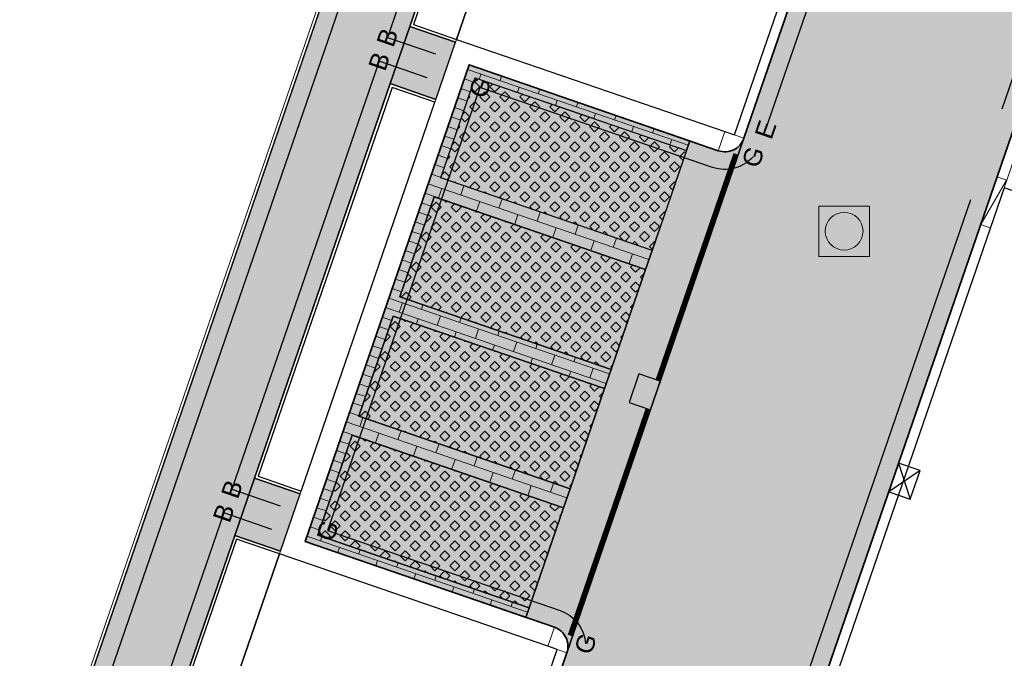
# Model space of a CAD drawing. Header units: metres. Extents: x 131295 to 132236, y 397710 to 398702.
# Tile 64 of 127: x 131509 to 131528, y 398038 to 398050. Entities that reach past the tile are written whole.
import ezdxf
from ezdxf.enums import TextEntityAlignment as Align

# ---------------------------------------------------------------- set-up
doc = ezdxf.new("R2010")
doc.units = ezdxf.units.M
doc.linetypes.add('AL-MATERIAALS', pattern=[2, 1, -1])
doc.linetypes.add('MA-1-3', pattern=[4, 1, -3])
for name, color, linetype, lineweight, true_color in [('N-GR-arcering gras', 7, 'Continuous', 5, 0xecffb3), ("N-VH-arcering 'MAT' kleur 1 (heiderood)", 7, 'Continuous', 18, 0xd98c8c), ("N-VH-arcering 'MAT' kleur 5 (roodbruin)", 7, 'Continuous', 18, 0xc5a6a0)]:
    doc.layers.add(name, color=color, linetype=linetype, lineweight=lineweight, true_color=true_color)
for name, color, linetype, lineweight in [('N-IE-markering 1 - 3 streep 0.10', 255, 'MA-1-3', 18), ('N-IE-te stellen putdeksel', 190, 'Continuous', 18), ('N-KO-opsluitband 60x200mm', 2, 'Continuous', 25), ('N-KO-opsluitband achterkant', 8, 'Continuous', 5), ('N-KO-tekst banden', 1, 'Continuous', 18), ('N-KO-trottoirband 180-200x250mm', 3, 'Continuous', 35), ('N-KO-trottoirband 380-400x250mm', 3, 'Continuous', 35), ('N-KO-trottoirband achterkant', 8, 'Continuous', 5), ('N-KO-verloopband', 1, 'Continuous', 18), ('N-RI-straatkolk', 7, 'Continuous', 25), ('N-RI-trottoirkolk', 7, 'Continuous', 25), ("N-VH-arcering 'MAT' grijs 254", 254, 'Continuous', 18), ('N-VH-arcering grasbetontegels', 8, 'Continuous', 5), ('N-VH-arcering SBS WF halfsteensverband', 8, 'Continuous', 5), ('X-AL-materiaalscheiding', 1, 'AL-MATERIAALS', 18)]:
    doc.layers.add(name, color=color, linetype=linetype, lineweight=lineweight)
for name, color, linetype, plot in [('X-AL-contourlijnen', 30, 'Continuous', False), ('X-AL-hulplijn bandenlijnnummers', 30, 'Continuous', False), ('X-AL-hulplijn hoogtetekst', 190, 'Continuous', False)]:
    doc.layers.add(name, color=color, linetype=linetype, plot=plot)
doc.styles.add('CS Annotative', font='arial.ttf')
pattern_1 = [(45, (-17.50994242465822, -50.89602964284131), (-0.1979898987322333, 0.1979898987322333), [0.14, -0.14]), (135, (-17.50994242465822, -50.89602964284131), (-0.1979898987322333, -0.1979898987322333), [0.14, -0.14]), (45, (-17.60893642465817, -50.79703564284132), (-0.1979898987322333, 0.1979898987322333), [0.14, -0.14]), (135, (-17.41094842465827, -50.79703564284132), (-0.1979898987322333, -0.1979898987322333), [0.14, -0.14])]

# ---------------------------------------------------------------- blocks, each defined once
blk = doc.blocks.new('*U90')
for p, q in [((0.5126596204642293, 1.409673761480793), (1.601851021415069, -2.178663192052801)), ((2.627170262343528, 0.6406843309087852), (-0.5126596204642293, -1.409673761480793))]:
    blk.add_line(p, q)
blk.add_lwpolyline([(0.5126596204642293, 1.409673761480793), (-0.5126596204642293, -1.409673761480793), (1.601851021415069, -2.178663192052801), (2.627170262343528, 0.6406843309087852)], close=True)
blk = doc.blocks.new('*U141')
blk.add_lwpolyline([(-1.601851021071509, 2.178663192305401), (-2.627170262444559, -0.640684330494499), (-0.5126596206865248, -1.40967376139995), (0.5126596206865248, 1.40967376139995)], close=True)
blk.add_solid([(-1.601851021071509, 2.178663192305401), (0.5126596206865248, 1.40967376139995), (-1.601851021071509, 2.178663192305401), (-2.627170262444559, -0.640684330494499)])
blk = doc.blocks.new('CS te stellen put(deksel)')
at = {"flags": 128}
blk.add_lwpolyline([(-0.5, -0.5), (0.5, -0.5), (0.5, 0.5), (-0.5000000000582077, 0.5), (-0.5, -0.5)], close=True, dxfattribs=at)
blk.add_circle((0.0001273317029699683, 0.0003214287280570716), 0.3749999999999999)

msp = doc.modelspace()

# ---------------------------------------------------------------- hatches: boundary and pattern name
at = {"layer": 'N-GR-arcering gras'}
h = msp.add_hatch(color=256, dxfattribs=at)
h.dxf.hatch_style = 1
h.paths.add_polyline_path([(131521.3851129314, 398045.8320522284), (131517.1960866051, 398047.2732178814), (131517.879257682, 398049.2589865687), (131522.0682840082, 398047.8178209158)])
h = msp.add_hatch(color=256, dxfattribs=at)
h.dxf.hatch_style = 1
h.paths.add_polyline_path([(131521.2549851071, 398045.4538105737), (131517.065958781, 398046.8949762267), (131516.382787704, 398044.9092075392), (131520.5718140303, 398043.4680418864)])
h = msp.add_hatch(color=256, dxfattribs=at)
h.dxf.hatch_style = 1
h.paths.add_polyline_path([(131520.4416862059, 398043.0898002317), (131516.2526598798, 398044.5309658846), (131515.5694888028, 398042.5451971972), (131519.7585151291, 398041.1040315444)])
h = msp.add_hatch(color=256, dxfattribs=at)
h.dxf.hatch_style = 1
h.paths.add_polyline_path([(131519.6283873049, 398040.7257898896), (131515.4393609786, 398042.1669555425), (131514.7561899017, 398040.1811868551), (131518.945216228, 398038.7400212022)])
at = {"layer": "N-VH-arcering 'MAT' grijs 254"}
h = msp.add_hatch(color=256, dxfattribs=at)
h.dxf.hatch_style = 1
edge = h.paths.add_edge_path()
edge.add_line((131507.2623032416, 398028.7270639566), (131505.8296367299, 398024.5627420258))
edge.add_line((131505.8296367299, 398024.5627420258), (131505.2390079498, 398022.8481432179))
edge.add_line((131505.2390079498, 398022.8481432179), (131505.0323334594, 398022.2472016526))
edge.add_line((131505.0323334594, 398022.2472016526), (131504.8048245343, 398021.5852049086))
edge.add_line((131504.8048245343, 398021.5852049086), (131504.3498077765, 398020.2612145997))
edge.add_arc((131504.4916642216, 398020.2124626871), 0.1500000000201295, 161.0336525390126, 251.0349369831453)
edge.add_line((131504.4429154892, 398020.0706051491), (131506.9406853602, 398019.2122572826))
edge.add_line((131506.9406853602, 398019.2122572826), (131507.9025170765, 398018.9345741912))
edge.add_arc((131509.4630321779, 398023.4738244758), 4.800000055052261, 251.0279235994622, 339.1964565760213)
edge.add_line((131513.9500900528, 398021.769033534), (131508.4773283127, 398023.6518472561))
edge.add_arc((131508.8026478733, 398024.5974513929), 0.9999999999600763, 161.0150634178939, 251.0150634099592, ccw=False)
edge.add_line((131507.8570437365, 398024.9227709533), (131508.9594927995, 398028.1272520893))
edge.add_line((131508.9594927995, 398028.1272520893), (131509.7715054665, 398030.4875237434))
edge.add_line((131509.7715054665, 398030.4875237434), (131510.1618889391, 398031.6222487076))
edge.add_line((131510.1618889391, 398031.6222487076), (131511.2289370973, 398034.7238302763))
edge.add_line((131511.2289370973, 398034.7238302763), (131511.6193205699, 398035.8585552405))
edge.add_line((131511.6193205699, 398035.8585552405), (131513.1053748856, 398040.1780591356))
edge.add_line((131513.1053748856, 398040.1780591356), (131513.4957583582, 398041.3127840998))
edge.add_line((131513.4957583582, 398041.3127840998), (131516.1894043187, 398049.1423863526))
edge.add_line((131516.1894043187, 398049.1423863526), (131516.5797877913, 398050.2771113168))
edge.add_line((131516.5797877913, 398050.2771113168), (131517.9223682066, 398054.179580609))
edge.add_line((131517.9223682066, 398054.179580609), (131518.3127516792, 398055.3143055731))
edge.add_line((131518.3127516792, 398055.3143055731), (131521.0063976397, 398063.143907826))
edge.add_line((131521.0063976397, 398063.143907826), (131521.3967811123, 398064.2786327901))
edge.add_line((131521.3967811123, 398064.2786327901), (131522.2503094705, 398066.7595778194))
edge.add_line((131522.2503094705, 398066.7595778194), (131522.9310273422, 398068.7382157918))
edge.add_line((131522.9310273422, 398068.7382157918), (131523.3214108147, 398069.872940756))
edge.add_line((131523.3214108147, 398069.872940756), (131525.2017578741, 398075.3385326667))
edge.add_line((131525.2017578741, 398075.3385326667), (131525.5921413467, 398076.4732576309))
edge.add_line((131525.5921413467, 398076.4732576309), (131526.5557588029, 398079.2741978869))
edge.add_line((131526.5557588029, 398079.2741978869), (131526.9461422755, 398080.4089228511))
edge.add_line((131526.9461422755, 398080.4089228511), (131528.8264893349, 398085.8745147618))
edge.add_line((131528.8264893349, 398085.8745147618), (131529.2168728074, 398087.0092397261))
edge.add_line((131529.2168728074, 398087.0092397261), (131530.6153173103, 398091.0740887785))
edge.add_line((131530.6153173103, 398091.0740887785), (131531.0057007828, 398092.2088137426))
edge.add_line((131531.0057007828, 398092.2088137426), (131533.6993467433, 398100.0384159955))
edge.add_line((131533.6993467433, 398100.0384159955), (131534.089730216, 398101.1731409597))
edge.add_line((131534.089730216, 398101.1731409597), (131539.3722904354, 398116.5279225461))
edge.add_arc((131540.3178945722, 398116.2026029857), 1.000000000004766, 70.8859001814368, 161.0150634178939, ccw=False)
edge.add_line((131540.6453450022, 398117.1474713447), (131537.0548361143, 398118.3917861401))
edge.add_arc((131536.7273856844, 398117.4469177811), 0.9999999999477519, -18.984936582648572, 70.8859001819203, ccw=False)
edge.add_line((131537.6729898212, 398117.1215982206), (131520.5494212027, 398067.348638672))
edge.add_line((131520.5494212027, 398067.348638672), (131507.2623032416, 398028.7270639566))
h = msp.add_hatch(color=256, dxfattribs=at)
h.dxf.hatch_style = 1
h.paths.add_polyline_path([(131517.4875677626, 398049.9648045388), (131516.5797877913, 398050.2771113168), (131516.1894043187, 398049.1423863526), (131517.09718429, 398048.8300795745)])
h = msp.add_hatch(color=256, dxfattribs=at)
h.dxf.hatch_style = 1
h.paths.add_polyline_path([(131514.4035383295, 398041.0004773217), (131513.4957583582, 398041.3127840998), (131513.1053748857, 398040.1780591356), (131514.0131548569, 398039.8657523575)])
at = {"layer": "N-VH-arcering 'MAT' kleur 1 (heiderood)"}
h = msp.add_hatch(color=256, dxfattribs=at)
h.dxf.hatch_style = 1
h.paths.add_polyline_path([(131533.0292090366, 398061.2344628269), (131533.0942729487, 398061.4235836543), (131533.4846564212, 398062.5583086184), (131533.5497203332, 398062.7474294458), (131537.8181436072, 398075.1544261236), (131541.8195742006, 398086.7853570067), (131545.3819790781, 398097.14017485), (131545.4470429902, 398097.3292956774), (131545.8374264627, 398098.4640206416), (131545.9024903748, 398098.653141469), (131549.6809325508, 398109.6359134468), (131544.9529118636, 398111.2625112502), (131540.7190223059, 398098.9558934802), (131537.205571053, 398088.7433688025), (131535.8461648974, 398084.7919922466), (131533.1460125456, 398076.9434779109), (131532.2214334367, 398074.2560101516), (131529.5212810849, 398066.4074958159), (131528.0260732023, 398062.0613853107), (131524.5126219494, 398051.848860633), (131523.2090798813, 398048.0598638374), (131519.6956286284, 398037.8473391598), (131518.2486126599, 398033.6413077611), (131516.3617592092, 398028.1568037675), (131515.2694851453, 398024.9818982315), (131519.9975058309, 398023.3553004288), (131523.1635443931, 398032.5580030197), (131523.2286083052, 398032.7471238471), (131523.6189917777, 398033.8818488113), (131523.6840556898, 398034.0709696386), (131528.1344857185, 398047.007004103), (131528.1995496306, 398047.1961249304), (131528.5899331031, 398048.3308498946), (131528.6549970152, 398048.5199707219)])
at = {"layer": "N-VH-arcering 'MAT' kleur 5 (roodbruin)"}
h = msp.add_hatch(color=256, dxfattribs=at)
h.dxf.hatch_style = 1
h.paths.add_polyline_path([(131516.382787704, 398044.9092075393), (131517.065958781, 398046.8949762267), (131521.2549851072, 398045.4538105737), (131521.3851129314, 398045.8320522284), (131517.1960866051, 398047.2732178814), (131517.879257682, 398049.2589865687), (131522.0682840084, 398047.8178209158), (131522.1333479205, 398048.0069417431), (131517.7552007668, 398049.5131713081), (131514.5020051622, 398040.05712994), (131518.8801523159, 398038.5509003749), (131518.945216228, 398038.7400212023), (131514.7561899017, 398040.1811868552), (131515.4393609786, 398042.1669555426), (131519.628387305, 398040.7257898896), (131519.7585151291, 398041.1040315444), (131515.5694888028, 398042.5451971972), (131516.2526598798, 398044.5309658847), (131520.4416862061, 398043.0898002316), (131520.5718140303, 398043.4680418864)])
h = msp.add_hatch(color=256, dxfattribs=at)
h.dxf.hatch_style = 1
edge = h.paths.add_edge_path()
edge.add_arc((131522.8308382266, 398048.1899916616), 0.3999999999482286, 251.01506341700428, 341.0150634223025, ccw=False)
edge.add_line((131522.7007104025, 398047.8117500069), (131522.1333479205, 398048.0069417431))
edge.add_line((131522.1333479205, 398048.0069417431), (131522.0682840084, 398047.8178209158))
edge.add_line((131522.0682840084, 398047.8178209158), (131521.3851129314, 398045.8320522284))
edge.add_line((131521.3851129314, 398045.8320522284), (131521.2549851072, 398045.4538105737))
edge.add_line((131521.2549851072, 398045.4538105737), (131520.5718140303, 398043.4680418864))
edge.add_line((131520.5718140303, 398043.4680418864), (131520.4416862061, 398043.0898002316))
edge.add_line((131520.4416862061, 398043.0898002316), (131519.7585151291, 398041.1040315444))
edge.add_line((131519.7585151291, 398041.1040315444), (131519.628387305, 398040.7257898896))
edge.add_line((131519.628387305, 398040.7257898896), (131518.945216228, 398038.7400212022))
edge.add_line((131518.945216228, 398038.7400212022), (131518.8801523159, 398038.5509003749))
edge.add_line((131518.8801523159, 398038.5509003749), (131519.4475147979, 398038.3557086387))
edge.add_arc((131519.3173869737, 398037.977466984), 0.3999999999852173, -18.98493658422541, 71.01506341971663, ccw=False)
edge.add_line((131519.6956286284, 398037.8473391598), (131523.2090798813, 398048.0598638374))
at = {"layer": 'N-VH-arcering grasbetontegels'}
h = msp.add_hatch(dxfattribs=at)
h.set_pattern_fill('CS-GRASBETONSTEEN', color=256)
h.set_pattern_definition([(45, (-17.50994242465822, -50.89602964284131), (-0.1979898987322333, 0.1979898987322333), [0.14, -0.14]), (135, (-17.50994242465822, -50.89602964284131), (-0.1979898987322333, -0.1979898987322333), [0.14, -0.14]), (45, (-17.60893642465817, -50.79703564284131), (-0.1979898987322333, 0.1979898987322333), [0.14, -0.14]), (135, (-17.41094842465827, -50.79703564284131), (-0.1979898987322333, -0.1979898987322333), [0.14, -0.14])])
h.paths.add_polyline_path([(131521.3851129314, 398045.8320522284), (131517.1960866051, 398047.2732178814), (131517.879257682, 398049.2589865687), (131522.0682840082, 398047.8178209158)])
h = msp.add_hatch(dxfattribs=at)
h.set_pattern_fill('CS-GRASBETONSTEEN', color=256)
h.set_pattern_definition([(45, (-16.69664352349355, -48.53201930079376), (-0.1979898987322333, 0.1979898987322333), [0.14, -0.14]), (135, (-16.69664352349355, -48.53201930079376), (-0.1979898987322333, -0.1979898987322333), [0.14, -0.14]), (45, (-16.7956375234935, -48.43302530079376), (-0.1979898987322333, 0.1979898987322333), [0.14, -0.14]), (135, (-16.5976495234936, -48.43302530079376), (-0.1979898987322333, -0.1979898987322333), [0.14, -0.14])])
h.paths.add_polyline_path([(131521.2549851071, 398045.4538105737), (131517.065958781, 398046.8949762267), (131516.382787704, 398044.9092075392), (131520.5718140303, 398043.4680418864)])
h = msp.add_hatch(dxfattribs=at)
h.set_pattern_fill('CS-GRASBETONSTEEN', color=256)
h.set_pattern_definition(pattern_1)
h.paths.add_polyline_path([(131520.4416862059, 398043.0898002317), (131516.2526598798, 398044.5309658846), (131515.5694888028, 398042.5451971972), (131519.7585151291, 398041.1040315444)])
h = msp.add_hatch(dxfattribs=at)
h.set_pattern_fill('CS-GRASBETONSTEEN', color=256)
h.set_pattern_definition(pattern_1)
h.paths.add_polyline_path([(131519.6283873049, 398040.7257898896), (131515.4393609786, 398042.1669555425), (131514.7561899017, 398040.1811868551), (131518.945216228, 398038.7400212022)])
at = {"layer": 'N-VH-arcering SBS WF halfsteensverband'}
h = msp.add_hatch(dxfattribs=at)
h.set_pattern_fill('CS-WF HALFSTV', color=256, scale=20, angle=179.9962888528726)
h.set_pattern_definition([(341.0150634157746, (26375.62930064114, 79453.50666762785), (0.06506391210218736, 0.1891208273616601), []), (251.0150634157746, (26375.62930064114, 79453.50666762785), (0.3131777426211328, -0.3192486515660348), [0.2, -0.2])])
h.paths.add_polyline_path([(131516.382787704, 398044.9092075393), (131517.065958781, 398046.8949762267), (131521.2549851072, 398045.4538105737), (131521.3851129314, 398045.8320522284), (131517.1960866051, 398047.2732178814), (131517.879257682, 398049.2589865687), (131522.0682840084, 398047.8178209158), (131522.1333479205, 398048.0069417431), (131517.7552007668, 398049.5131713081), (131514.5020051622, 398040.05712994), (131518.8801523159, 398038.5509003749), (131518.945216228, 398038.7400212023), (131514.7561899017, 398040.1811868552), (131515.4393609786, 398042.1669555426), (131519.628387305, 398040.7257898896), (131519.7585151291, 398041.1040315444), (131515.5694888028, 398042.5451971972), (131516.2526598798, 398044.5309658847), (131520.4416862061, 398043.0898002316), (131520.5718140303, 398043.4680418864)])

# ---------------------------------------------------------------- linework, layer by layer
at = {"layer": 'N-IE-markering 1 - 3 streep 0.10', "const_width": 0.1, "flags": 128}
for points in [[(131523.049105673, 398047.7485629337), (131521.5026699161, 398043.2535487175)], [(131521.3074781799, 398042.6861862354), (131519.7610424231, 398038.1911720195)]]:
    msp.add_lwpolyline(points, dxfattribs=at)
at = {"layer": 'N-KO-opsluitband 60x200mm', "flags": 128}
msp.add_lwpolyline([(131534.5740784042, 398119.2515092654), (131537.0548361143, 398118.3917861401, -0.4135534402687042), (131537.6729898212, 398117.1215982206), (131505.8296367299, 398024.5627420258), (131484.137227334, 398031.9594301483), (131485.4650959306, 398035.8051629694), (131399.8556681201, 398065.2496417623), (131400.100182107, 398065.9605245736)], format="xyb", dxfattribs=at)
for points in [[(131518.830148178, 398053.8672738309), (131517.9223682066, 398054.179580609), (131516.5797877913, 398050.2771113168), (131517.4875677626, 398049.9648045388)], [(131517.09718429, 398048.8300795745), (131516.1894043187, 398049.1423863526), (131513.4957583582, 398041.3127840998), (131514.4035383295, 398041.0004773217)], [(131514.0131548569, 398039.8657523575), (131513.1053748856, 398040.1780591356), (131511.6193205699, 398035.8585552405), (131512.5271005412, 398035.5462484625)]]:
    msp.add_lwpolyline(points, dxfattribs=at)
at = {"layer": 'N-KO-opsluitband achterkant', "flags": 128}
msp.add_lwpolyline([(131534.5544313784, 398119.1948171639), (131537.0351890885, 398118.3350940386, -0.4135534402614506), (131537.616253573, 398117.1411173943), (131505.7923663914, 398024.6388426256), (131484.2135998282, 398031.9967807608), (131485.5414164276, 398035.8423629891), (131399.931921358, 398065.2868649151), (131400.1569196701, 398065.9410092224)], format="xyb", dxfattribs=at)
for points in [[(131518.8106290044, 398053.8105375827), (131517.9595852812, 398054.1033251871), (131516.6560432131, 398050.3143283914), (131517.5070869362, 398050.021540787)], [(131517.0776651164, 398048.7733433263), (131516.2266213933, 398049.0661309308), (131513.57201378, 398041.3500011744), (131514.4230575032, 398041.0572135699)], [(131528.3691512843, 398047.0743247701), (131531.7282422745, 398045.9186847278), (131527.2109615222, 398032.7095421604), (131523.8276317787, 398033.8735211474)], [(131513.9936356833, 398039.8090161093), (131513.1425919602, 398040.1018037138), (131511.6955759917, 398035.8957723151), (131512.5466197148, 398035.6029847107)]]:
    msp.add_lwpolyline(points, dxfattribs=at)
at = {"layer": 'N-KO-trottoirband 180-200x250mm', "flags": 128}
msp.add_lwpolyline([(131537.8181436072, 398075.1544261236), (131519.6559202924, 398022.362416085, 0.4061764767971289), (131522.6278693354, 398016.0543428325), (131527.5659990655, 398014.201997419)], format="xyb", dxfattribs=at)
at = {"layer": 'N-KO-trottoirband 180-200x250mm'}
for points in [[(131524.5126219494, 398051.8488606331), (131523.2090798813, 398048.0598638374)], [(131519.6956286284, 398037.8473391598), (131518.2486126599, 398033.6413077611)]]:
    msp.add_lwpolyline(points, dxfattribs=at)
at = {"layer": 'N-KO-trottoirband 380-400x250mm'}
msp.add_lwpolyline([(131523.2090798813, 398048.0598638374, -0.4142135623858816), (131522.7007104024, 398047.8117500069), (131517.7552007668, 398049.513171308), (131514.5020051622, 398040.0571299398), (131519.4475147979, 398038.3557086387, -0.4142135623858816), (131519.6956286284, 398037.8473391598)], format="xyb", dxfattribs=at)
at = {"layer": 'N-KO-trottoirband achterkant'}
msp.add_lwpolyline([(131537.8181436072, 398075.1544261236), (131538.0072644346, 398075.0893622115), (131519.8450411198, 398022.297352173, 0.4061764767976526), (131522.6981122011, 398016.2416018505), (131527.6362419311, 398014.389256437), (131527.5659990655, 398014.201997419)], format="xyb", dxfattribs=at)
for points in [[(131524.323501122, 398051.9139245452), (131523.0199590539, 398048.1249277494)], [(131522.8308382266, 398048.1899916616), (131517.5070869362, 398050.021540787), (131513.9936356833, 398039.8090161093), (131519.3173869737, 398037.977466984)], [(131519.506507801, 398037.9124030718), (131518.0594918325, 398033.7063716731)]]:
    msp.add_lwpolyline(points, dxfattribs=at)
at = {"layer": 'N-KO-trottoirband achterkant', "flags": 128}
for points in [[(131523.2090798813, 398048.0598638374), (131522.8308382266, 398048.1899916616), (131522.7007104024, 398047.8117500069)], [(131519.6956286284, 398037.8473391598), (131519.3173869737, 398037.977466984), (131519.4475147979, 398038.3557086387)]]:
    msp.add_lwpolyline(points, dxfattribs=at)
at = {"layer": 'N-KO-verloopband', "flags": 128}
msp.add_lwpolyline([(131528.0958828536, 398046.2800172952), (131527.9067620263, 398046.3450812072), (131528.421202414, 398047.225621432), (131528.2320815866, 398047.2906853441)], dxfattribs=at)
at = {"layer": 'X-AL-contourlijnen', "flags": 128}
for points in [[(131537.6729898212, 398117.1215982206), (131520.5494212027, 398067.348638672), (131507.2623032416, 398028.7270639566)], [(131523.6840556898, 398034.0709696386), (131528.1344857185, 398047.007004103), (131528.1995496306, 398047.1961249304), (131528.5899331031, 398048.3308498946), (131528.6549970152, 398048.5199707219), (131533.0292090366, 398061.2344628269), (131533.0942729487, 398061.4235836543), (131533.4846564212, 398062.5583086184), (131533.5497203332, 398062.7474294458), (131537.8181436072, 398075.1544261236), (131541.8195742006, 398086.7853570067)], [(131507.8570437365, 398024.9227709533), (131508.9594927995, 398028.1272520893), (131509.7715054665, 398030.4875237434), (131510.1618889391, 398031.6222487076), (131511.2289370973, 398034.7238302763), (131511.6193205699, 398035.8585552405), (131513.1053748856, 398040.1780591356), (131513.4957583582, 398041.3127840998), (131516.1894043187, 398049.1423863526), (131516.5797877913, 398050.2771113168), (131517.9223682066, 398054.179580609), (131518.3127516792, 398055.3143055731), (131521.0063976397, 398063.143907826), (131521.3967811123, 398064.2786327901), (131522.2503094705, 398066.7595778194), (131522.9310273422, 398068.7382157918), (131523.3214108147, 398069.872940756), (131525.2017578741, 398075.3385326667), (131525.5921413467, 398076.4732576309), (131526.5557588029, 398079.2741978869)], [(131533.1460125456, 398076.9434779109), (131532.2214334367, 398074.2560101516), (131529.5212810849, 398066.4074958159), (131528.0260732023, 398062.0613853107), (131524.5126219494, 398051.848860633), (131523.2090798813, 398048.0598638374), (131519.6956286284, 398037.8473391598), (131518.2486126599, 398033.6413077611)]]:
    msp.add_lwpolyline(points, dxfattribs=at)
for points in [[(131518.8106290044, 398053.8105375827), (131517.9595852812, 398054.1033251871), (131516.6560432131, 398050.3143283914), (131517.5070869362, 398050.021540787)], [(131524.323501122, 398051.9139245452), (131524.1343802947, 398051.9789884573), (131518.8106290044, 398053.8105375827), (131517.5070869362, 398050.021540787), (131522.8308382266, 398048.1899916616), (131523.0199590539, 398048.1249277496)], [(131517.4875677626, 398049.9648045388), (131516.5797877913, 398050.2771113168), (131516.1894043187, 398049.1423863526), (131517.09718429, 398048.8300795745)], [(131516.382787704, 398044.9092075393), (131517.065958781, 398046.8949762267), (131521.2549851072, 398045.4538105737), (131521.3851129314, 398045.8320522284), (131517.1960866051, 398047.2732178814), (131517.879257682, 398049.2589865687), (131522.0682840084, 398047.8178209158), (131522.1333479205, 398048.0069417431), (131517.7552007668, 398049.5131713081), (131514.5020051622, 398040.05712994), (131518.8801523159, 398038.5509003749), (131518.945216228, 398038.7400212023), (131514.7561899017, 398040.1811868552), (131515.4393609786, 398042.1669555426), (131519.628387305, 398040.7257898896), (131519.7585151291, 398041.1040315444), (131515.5694888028, 398042.5451971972), (131516.2526598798, 398044.5309658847), (131520.4416862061, 398043.0898002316), (131520.5718140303, 398043.4680418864)], [(131521.3851129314, 398045.8320522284), (131517.1960866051, 398047.2732178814), (131517.879257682, 398049.2589865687), (131522.0682840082, 398047.8178209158)], [(131517.0776651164, 398048.7733433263), (131516.2266213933, 398049.0661309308), (131513.57201378, 398041.3500011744), (131514.4230575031, 398041.0572135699)], [(131531.7282422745, 398045.9186847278), (131528.3691512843, 398047.0743247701), (131523.8276317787, 398033.8735211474), (131527.2109615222, 398032.7095421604)], [(131521.2549851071, 398045.4538105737), (131517.065958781, 398046.8949762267), (131516.382787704, 398044.9092075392), (131520.5718140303, 398043.4680418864)], [(131520.4416862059, 398043.0898002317), (131516.2526598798, 398044.5309658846), (131515.5694888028, 398042.5451971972), (131519.7585151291, 398041.1040315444)], [(131519.6283873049, 398040.7257898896), (131515.4393609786, 398042.1669555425), (131514.7561899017, 398040.1811868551), (131518.945216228, 398038.7400212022)], [(131514.4035383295, 398041.0004773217), (131513.4957583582, 398041.3127840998), (131513.1053748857, 398040.1780591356), (131514.0131548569, 398039.8657523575)], [(131513.9936356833, 398039.8090161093), (131513.1425919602, 398040.1018037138), (131511.6955759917, 398035.8957723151), (131512.5466197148, 398035.6029847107)], [(131519.506507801, 398037.9124030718), (131519.3173869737, 398037.977466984), (131513.9936356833, 398039.8090161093), (131512.5466197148, 398035.6029847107), (131517.8703710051, 398033.7714355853), (131518.0594918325, 398033.7063716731)]]:
    msp.add_lwpolyline(points, close=True, dxfattribs=at)
msp.add_lwpolyline([(131523.2090798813, 398048.0598638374, -0.4142135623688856), (131522.7007104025, 398047.8117500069), (131522.1333479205, 398048.0069417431), (131522.0682840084, 398047.8178209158), (131521.3851129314, 398045.8320522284), (131521.2549851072, 398045.4538105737), (131520.5718140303, 398043.4680418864), (131520.4416862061, 398043.0898002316), (131519.7585151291, 398041.1040315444), (131519.628387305, 398040.7257898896), (131518.945216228, 398038.7400212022), (131518.8801523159, 398038.5509003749), (131519.4475147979, 398038.3557086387, -0.4142135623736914), (131519.6956286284, 398037.8473391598)], format="xyb", close=True, dxfattribs=at)
at = {"layer": 'X-AL-hulplijn bandenlijnnummers', "flags": 128}
msp.add_lwpolyline([(131534.9721465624, 398119.4839780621), (131537.1694437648, 398118.7224900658, -0.4135534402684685), (131538.0039512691, 398117.0077363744), (131506.047047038, 398024.1188218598), (131483.6917211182, 398031.7415515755), (131485.0198930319, 398035.5881628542), (131399.4108575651, 398065.0325067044), (131399.6716362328, 398065.7906763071)], format="xyb", dxfattribs=at)
for points in [[(131518.6603287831, 398054.2958311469), (131517.7052686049, 398054.6244039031), (131516.1349644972, 398050.060011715), (131517.0900246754, 398049.731438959)], [(131516.9273648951, 398049.2586368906), (131515.972304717, 398049.5872096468), (131513.0509350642, 398041.095684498), (131514.0059952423, 398040.767111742)], [(131513.8433354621, 398040.2943096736), (131512.8882752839, 398040.6228824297), (131511.1744972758, 398035.6414556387), (131512.129557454, 398035.3128828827)]]:
    msp.add_lwpolyline(points, dxfattribs=at)
at = {"layer": 'X-AL-hulplijn bandenlijnnummers'}
msp.add_lwpolyline([(131524.7459875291, 398051.4513175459), (131523.6376371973, 398048.2296832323)], dxfattribs=at)
for points in [[(131523.3890434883, 398047.6890855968, -0.3013545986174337), (131522.5868485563, 398047.4807885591), (131517.9723003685, 398049.068348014), (131514.9468284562, 398040.2742295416), (131519.561376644, 398038.6866700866, -0.3013545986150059), (131520.0656203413, 398038.0289143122, -0.3013545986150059)], [(131527.7059284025, 398046.8371847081), (131519.3249588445, 398022.4762779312, 0.4061764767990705), (131522.5049443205, 398015.726639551), (131527.1621855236, 398013.9796584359)]]:
    msp.add_lwpolyline(points, format="xyb", dxfattribs=at)
at = {"layer": 'X-AL-hulplijn hoogtetekst', "flags": 128}
msp.add_lwpolyline([(131534.6886860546, 398119.5822131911), (131537.1694437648, 398118.7224900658, -0.4135534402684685), (131538.0039512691, 398117.0077363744), (131506.047047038, 398024.1188218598), (131483.6917211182, 398031.7415515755), (131485.0198930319, 398035.5881628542), (131399.4108575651, 398065.0325067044), (131399.769212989, 398066.0743641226)], format="xyb", dxfattribs=at)
msp.add_lwpolyline([(131532.6982475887, 398061.348324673), (131528.3240355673, 398048.6338325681)], dxfattribs=at)
at = {"layer": 'X-AL-materiaalscheiding', "flags": 128}
for points in [[(131518.8106290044, 398053.8105375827), (131517.5070869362, 398050.021540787)], [(131516.5797877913, 398050.2771113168), (131516.1894043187, 398049.1423863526)], [(131523.2090798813, 398048.0598638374), (131519.6956286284, 398037.8473391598)], [(131522.1333479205, 398048.0069417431), (131518.8801523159, 398038.5509003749)], [(131513.4957583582, 398041.3127840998), (131513.1053748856, 398040.1780591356)], [(131513.9936356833, 398039.8090161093), (131512.5466197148, 398035.6029847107)]]:
    msp.add_lwpolyline(points, dxfattribs=at)
for points in [[(131521.3851129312, 398045.8320522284), (131517.1960866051, 398047.2732178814), (131517.879257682, 398049.2589865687), (131522.0682840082, 398047.8178209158)], [(131521.2549851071, 398045.4538105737), (131517.065958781, 398046.8949762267), (131516.382787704, 398044.9092075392), (131520.5718140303, 398043.4680418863)], [(131520.4416862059, 398043.0898002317), (131516.2526598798, 398044.5309658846), (131515.5694888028, 398042.5451971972), (131519.7585151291, 398041.1040315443)], [(131519.6283873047, 398040.7257898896), (131515.4393609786, 398042.1669555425), (131514.7561899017, 398040.1811868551), (131518.945216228, 398038.7400212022)]]:
    msp.add_lwpolyline(points, close=True, dxfattribs=at)

# ---------------------------------------------------------------- block references
at = {"layer": 'N-IE-te stellen putdeksel'}
msp.add_blockref('CS te stellen put(deksel)', (131525.197, 398046.214), dxfattribs=at)
at = {"layer": 'N-RI-straatkolk', "xscale": 0.2, "yscale": 0.2, "zscale": 0.2, "rotation": 1}
msp.add_blockref('*U141', (131521.4523542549, 398042.9536014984), dxfattribs=at)
at = {"layer": 'N-RI-trottoirkolk', "xscale": 0.2, "yscale": 0.2, "zscale": 0.2, "rotation": 1}
msp.add_blockref('*U90', (131526.1803749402, 398041.327003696), dxfattribs=at)

# ---------------------------------------------------------------- texts
at = {"layer": 'N-KO-tekst banden', "style": 'CS Annotative'}
for s, height, p in [('B', 0.3599999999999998, (131516.1349644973, 398050.0600117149)), ('B', 0.3599999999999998, (131515.972304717, 398049.5872096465)), ('G', 0.3599999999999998, (131517.9723003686, 398049.0683480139)), ('E', 0.3599999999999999, (131523.6376371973, 398048.2296832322)), ('G', 0.3599999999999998, (131523.3890434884, 398047.6890855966)), ('B', 0.3599999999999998, (131513.0509350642, 398041.0956844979)), ('B', 0.3599999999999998, (131512.8882752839, 398040.6228824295)), ('G', 0.3599999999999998, (131514.9468284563, 398040.2742295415)), ('G', 0.3599999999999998, (131520.0656203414, 398038.0289143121))]:
    msp.add_text(s, height=height, rotation=71.0187745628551, dxfattribs=at).set_placement(p, align=Align.MIDDLE)

doc.saveas('drawing.dxf')
